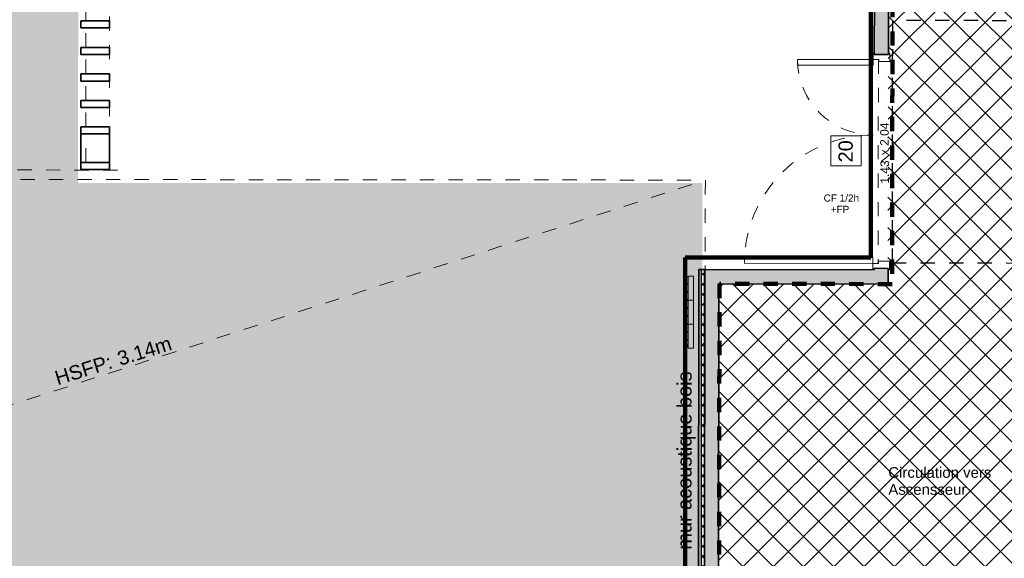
# Model space of a CAD drawing. Header units: metres. Extents: x 107 to 154, y -7 to 138.
# Tile 8 of 62: x 127.83 to 134.73, y 103.9 to 107.67. Entities that reach past the tile are written whole.
import ezdxf

# ---------------------------------------------------------------- set-up
doc = ezdxf.new("R2010")
doc.units = ezdxf.units.M
for name, pattern in [('Caché', [0.003, 0.002, -0.001]), ('Centre', [0.0125, 0.0025, -0.001875, 0.00625, -0.001875]), ('Tiret', [0.0025, 0.00125, -0.00125])]:
    doc.linetypes.add(name, pattern=pattern)
for name, color, linetype, lineweight, true_color in [('A-AREA', 9, 'Tiret', 18, 0x808080), ('A-DETL', 7, 'Continuous', 18, 0x00a600), ('A-DOOR-FRAM', 7, 'Continuous', 18, 0x2a2a2a)]:
    doc.layers.add(name, color=color, linetype=linetype, lineweight=lineweight, true_color=true_color)
for name, color, linetype, lineweight in [('A-AREA-IDEN', 7, 'Continuous', 20), ('A-COLS', 7, 'Continuous', 18), ('A-DETL-GENF', 7, 'Continuous', 18), ('A-DETL-HDLN', 7, 'Caché', 18), ('A-DETL-THIN', 7, 'Continuous', 18), ('A-DOOR', 7, 'Continuous', 18), ('A-DOOR-IDEN', 7, 'Continuous', 20), ('A-WALL', 7, 'Continuous', 18), ('G-ANNO-TEXT', 7, 'Continuous', 20), ('I-WALL', 7, 'Continuous', 18), ('M-EQPM', 7, 'Continuous', 18), ('S-COLS', 7, 'Continuous', 18)]:
    doc.layers.add(name, color=color, linetype=linetype, lineweight=lineweight)
doc.layers.add('A-WALL-PATT', color=7, linetype='Continuous', true_color=0x2a2a2a)
doc.styles.add('Arial_11', font='arial.ttf', dxfattribs={"height": 0.0012})
doc.styles.add('Arial_4', font='arial.ttf', dxfattribs={"height": 0.075})
doc.styles.add('Arial_6', font='arial.ttf', dxfattribs={"height": 0.1})
doc.styles.add('Arial_8', font='arial.ttf', dxfattribs={"height": 0.05})
doc.styles.add('Arial_9', font='arial.ttf', dxfattribs={"height": 0.06})

# ---------------------------------------------------------------- blocks, each defined once
blk = doc.blocks.new('ART-Béton-Poteau rectangulaire - 15x2 ventelles-3796899-DCE-R-1 Proj 50')
at = {"layer": 'S-COLS', "lineweight": 35}
for p, q in [((0.025, 0.1), (-0.025, 0.1)), ((-0.025, 0.1), (-0.025, -0.1)), ((0.025, -0.1), (0.025, 0.1)), ((-0.025, -0.1), (0.025, -0.1))]:
    blk.add_line(p, q, dxfattribs=at)
blk = doc.blocks.new('Poteau rectangulaire - 200x200mm-3976759-DCE-R-1 Proj 50')
at = {"layer": 'A-COLS', "lineweight": 35}
for p, q in [((0.1, 0.1), (-0.1, 0.1)), ((-0.1, 0.1), (-0.1, -0.1)), ((0.1, -0.1), (0.1, 0.1)), ((-0.1, -0.1), (0.1, -0.1))]:
    blk.add_line(p, q, dxfattribs=at)
blk = doc.blocks.new('Cordivari_ROSY_VT - H__2200 mm__Altezza Standard-4179536-DCE-R-1 Proj 50')
at = {"layer": 'M-EQPM'}
for p, q in [((0.00525, 0.095), (0, 0.095)), ((0, 0.095), (0, 0.057)), ((0.003, 0.10275), (0.003, 0.09725)), ((0.0037, 0.1028), (0.0037, 0.0972)), ((0.0037, 0.0972), (0.0037, 0.1028)), ((0.0508, 0.1043), (0.0052, 0.1043)), ((0.0052, 0.1043), (0.0508, 0.1043)), ((0.0052, 0.0957), (0.0508, 0.0957)), ((0.0508, 0.0957), (0.0052, 0.0957)), ((0.05075, 0.105), (0.00525, 0.105)), ((0.00525, 0.095), (0.05075, 0.095)), ((0.06125, 0.095), (0.05075, 0.095)), ((0.0523, 0.0972), (0.0523, 0.1028)), ((0.0523, 0.1028), (0.0523, 0.0972)), ((0.053, 0.09725), (0.053, 0.10275)), ((0.059, 0.10275), (0.059, 0.09725)), ((0.0597, 0.1028), (0.0597, 0.0972)), ((0.0597, 0.0972), (0.0597, 0.1028)), ((0.1068, 0.1043), (0.0612, 0.1043)), ((0.0612, 0.1043), (0.1068, 0.1043)), ((0.0612, 0.0957), (0.1068, 0.0957)), ((0.1068, 0.0957), (0.0612, 0.0957)), ((0.10675, 0.105), (0.06125, 0.105)), ((0.06125, 0.095), (0.10675, 0.095)), ((0.11725, 0.095), (0.10675, 0.095)), ((0.1083, 0.0972), (0.1083, 0.1028)), ((0.1083, 0.1028), (0.1083, 0.0972)), ((0.109, 0.09725), (0.109, 0.10275)), ((0.115, 0.10275), (0.115, 0.09725)), ((0.1157, 0.1028), (0.1157, 0.0972)), ((0.1157, 0.0972), (0.1157, 0.1028)), ((0.1628, 0.1043), (0.1172, 0.1043)), ((0.1172, 0.1043), (0.1628, 0.1043)), ((0.1172, 0.0957), (0.1628, 0.0957)), ((0.1628, 0.0957), (0.1172, 0.0957)), ((0.16275, 0.105), (0.11725, 0.105)), ((0.11725, 0.095), (0.16275, 0.095)), ((0.168, 0.095), (0.16275, 0.095)), ((0.1643, 0.0972), (0.1643, 0.1028)), ((0.1643, 0.1028), (0.1643, 0.0972)), ((0.165, 0.09725), (0.165, 0.10275)), ((0.168, 0.057), (0.168, 0.095)), ((0, 0.057), (0.168, 0.057))]:
    blk.add_line(p, q, dxfattribs=at)
for centre, radius, start, end in [((0.00525, 0.10275), 0.00225, 90, 180), ((0.00525, 0.09725), 0.00225, 180, 270), ((0.0052, 0.1028), 0.0015, 90, 180), ((0.0052, 0.1028), 0.0015, 90, 180), ((0.0052, 0.0972), 0.0015, 180, 270), ((0.0052, 0.0972), 0.0015, 180, 270), ((0.0052, 0.1028), 0.0015, 105, 165), ((0.0052, 0.0972), 0.0015, 195, 255), ((0.05075, 0.10275), 0.00225, 360, 90), ((0.05075, 0.09725), 0.00225, 270, 0), ((0.0508, 0.1028), 0.0015, 360, 90), ((0.0508, 0.1028), 0.0015, 0, 90), ((0.0508, 0.0972), 0.0015, 270, 0), ((0.0508, 0.0972), 0.0015, 270, 0), ((0.0508, 0.1028), 0.0015, 15, 75), ((0.0508, 0.0972), 0.0015, 285, 345), ((0.06125, 0.10275), 0.00225, 90, 180), ((0.06125, 0.09725), 0.00225, 180, 270), ((0.0612, 0.1028), 0.0015, 90, 180), ((0.0612, 0.1028), 0.0015, 90, 180), ((0.0612, 0.0972), 0.0015, 180, 270), ((0.0612, 0.0972), 0.0015, 180, 270), ((0.0612, 0.1028), 0.0015, 105, 165), ((0.0612, 0.0972), 0.0015, 195, 255), ((0.10675, 0.10275), 0.00225, 0, 90), ((0.10675, 0.09725), 0.00225, 270, 0), ((0.1068, 0.1028), 0.0015, 0, 90), ((0.1068, 0.1028), 0.0015, 0, 90), ((0.1068, 0.0972), 0.0015, 270, 0), ((0.1068, 0.0972), 0.0015, 270, 0), ((0.1068, 0.1028), 0.0015, 15, 75), ((0.1068, 0.0972), 0.0015, 285, 345), ((0.11725, 0.10275), 0.00225, 90, 180), ((0.11725, 0.09725), 0.00225, 180, 270), ((0.1172, 0.1028), 0.0015, 90, 180), ((0.1172, 0.1028), 0.0015, 90, 180), ((0.1172, 0.0972), 0.0015, 180, 270), ((0.1172, 0.0972), 0.0015, 180, 270), ((0.1172, 0.1028), 0.0015, 105, 165), ((0.1172, 0.0972), 0.0015, 195, 255), ((0.16275, 0.10275), 0.00225, 0, 90), ((0.16275, 0.09725), 0.00225, 270, 0), ((0.1628, 0.1028), 0.0015, 0, 90), ((0.1628, 0.1028), 0.0015, 0, 90), ((0.1628, 0.0972), 0.0015, 270, 0), ((0.1628, 0.0972), 0.0015, 270, 0), ((0.1628, 0.1028), 0.0015, 15, 75), ((0.1628, 0.0972), 0.0015, 285, 345)]:
    blk.add_arc(centre, radius, start, end, dxfattribs=at)
blk = doc.blocks.new('Tierce _R_ - 1_43m x 2_04m-4006634-DCE-R-1 Proj 50')
at = {"layer": 'A-DOOR'}
for p, q in [((-0.675, 0.958), (-0.715, 0.958)), ((-0.715, 0.958), (-0.715, 0.058)), ((-0.675, 0.058), (-0.675, 0.958)), ((0.675, 0.058), (0.675, 0.588)), ((0.675, 0.588), (0.715, 0.588)), ((0.715, 0.588), (0.715, 0.058)), ((-0.715, 0.058), (-0.675, 0.058)), ((0.715, 0.058), (0.675, 0.058))]:
    blk.add_line(p, q, dxfattribs=at)
at = {"layer": 'A-DOOR', "linetype": 'Tiret'}
for centre, radius, start, end in [((-0.715, 0.058), 0.9, 360, 90), ((0.715, 0.058), 0.53, 90, 180)]:
    blk.add_arc(centre, radius, start, end, dxfattribs=at)
at = {"layer": 'A-DOOR-FRAM', "color": 7}
for p, q in [((-0.76, 0.058), (-0.715, 0.058)), ((-0.715, 0.058), (-0.715, 0.018)), ((-0.715, 0.018), (-0.7, 0.018)), ((-0.7, 0.018), (-0.7, -0.058)), ((0.7, 0.018), (0.715, 0.018)), ((0.7, -0.058), (0.7, 0.018)), ((0.715, 0.058), (0.76, 0.058)), ((0.715, 0.018), (0.715, 0.058)), ((0.76, 0.058), (0.76, 0.05)), ((-0.76, -0.058), (-0.76, -0.05)), ((-0.7, -0.058), (-0.76, -0.058)), ((0.76, -0.058), (0.7, -0.058)), ((0.76, -0.05), (0.76, -0.058))]:
    blk.add_line(p, q, dxfattribs=at)
blk = doc.blocks.new('OMD_Etiquette porte Pleine - dim vantail _ numéro-2609753-DCE-R-1 Proj 50')
at = {"layer": 'A-DOOR-IDEN', "insert": (0.00433, 0.00075), "char_height": 0.0012, "width": 0.000962, "attachment_point": 1, "style": 'Arial_11'}
blk.add_mtext('x', dxfattribs=at)

msp = doc.modelspace()

# ---------------------------------------------------------------- hatches: boundary and pattern name
at = {"layer": 'A-DETL-GENF', "true_color": 0x808080}
h = msp.add_hatch(dxfattribs=at)
h.set_pattern_fill('FP_14', color=8, style=0, pattern_type=2)
h.set_pattern_definition([(45, (0, 0), (-0.10606602, 0.10606602), []), (135, (0, 0), (-0.10606602, -0.10606602), [])])
h.paths.add_polyline_path([(139.4207, 102.5827), (139.4207, 105.8676), (136.4537, 105.8713), (136.4515, 105.0462), (136.2515, 105.0462), (136.2514, 104.9867), (136.1814, 104.9869), (136.1814, 105.0019), (136.1514, 105.0019), (136.1537, 106.0017), (136.1507, 106.0017), (136.1507, 106.0467), (136.1807, 106.0467), (136.1807, 106.0616), (136.2507, 106.0616), (136.2507, 106.0016), (139.4207, 105.9978), (139.4207, 107.2476), (137.6577, 107.2498), (137.6579, 107.4198), (139.4207, 107.4176), (139.4207, 108.6676), (138.0495, 108.6693), (136.7325, 107.501), (136.2525, 107.5016), (136.2525, 107.4916), (136.1825, 107.4916), (136.1825, 107.5066), (136.1525, 107.5067), (136.1526, 107.6017), (136.6952, 107.6016), (138.0453, 108.7993), (139.4207, 108.7977), (139.4207, 111.4677), (138.9479, 111.4682), (138.948, 111.5682), (139.4207, 111.5677), (139.4207, 114.6781), (145.2207, 114.6781), (145.2207, 117.0755), (144.2998, 117.0766), (144.2986, 116.0516), (144.7485, 116.0511), (144.7477, 115.3436), (144.7177, 115.3436), (144.7176, 115.3286), (144.6476, 115.3287), (144.6484, 115.9512), (144.1984, 115.9518), (144.2013, 118.2768), (144.6513, 118.2768), (144.6521, 118.8987), (144.7221, 118.8986), (144.7221, 118.8836), (144.7521, 118.8836), (144.7512, 118.1761), (144.3012, 118.1762), (144.2999, 117.1766), (145.2207, 117.1755), (145.2207, 119.8755), (144.8033, 119.876), (144.8032, 119.776), (144.7532, 119.776), (144.7531, 119.7286), (144.7231, 119.7286), (144.7231, 119.7136), (144.6531, 119.7137), (144.6531, 119.7762), (144.6032, 119.7763), (144.6035, 120.0763), (144.6535, 120.0763), (144.6536, 120.1387), (144.7236, 120.1386), (144.7236, 120.1236), (144.7536, 120.1236), (144.7535, 120.0761), (144.8035, 120.076), (144.8035, 119.976), (145.2207, 119.976), (145.2207, 122.6755), (144.3067, 122.6766), (144.3055, 121.6766), (144.7555, 121.6761), (144.7546, 120.9686), (144.7246, 120.9686), (144.7246, 120.9536), (144.6546, 120.9537), (144.6554, 121.5762), (144.2054, 121.5768), (144.2082, 123.8768), (144.6582, 123.8768), (144.6589, 124.4687), (144.7289, 124.4686), (144.7289, 124.4536), (144.7589, 124.4536), (144.7581, 123.7761), (144.3081, 123.7762), (144.3068, 122.7766), (145.2207, 122.7755), (145.2207, 125.5755), (144.8103, 125.576), (144.8101, 125.376), (144.7601, 125.376), (144.76, 125.2986), (144.73, 125.2986), (144.7299, 125.2836), (144.6599, 125.2837), (144.66, 125.3762), (144.4801, 125.3764), (144.4836, 128.2614), (144.0236, 128.262), (144.0237, 128.332), (144.0387, 128.332), (144.0387, 128.362), (144.0837, 128.362), (144.0838, 128.3919), (144.4838, 128.3919), (144.4872, 131.2114), (144.5172, 131.2114), (144.5173, 131.2564), (144.5473, 131.2564), (144.5473, 131.2713), (144.6173, 131.2713), (144.6173, 131.2263), (144.8173, 131.226), (144.817, 131.026), (144.617, 131.0263), (144.6104, 125.6763), (145.2207, 125.676), (145.2207, 134.4405), (145.0012, 134.4407), (145.0016, 134.4309), (145.0112, 134.4308), (145.0111, 134.4258), (144.9711, 134.4258), (144.9711, 134.3859), (145.0111, 134.3858), (145.0111, 134.3808), (144.9511, 134.3809), (144.9511, 134.4309), (144.6212, 134.4309), (144.6191, 132.7013), (144.5491, 132.7013), (144.5491, 132.7163), (144.5191, 132.7164), (144.5191, 132.7614), (144.4892, 132.7614), (144.4902, 133.6088), (143.6714, 132.792), (143.6448, 132.8187), (142.6322, 131.809), (142.659, 131.7821), (142.1473, 131.2717), (142.1449, 129.3368), (142.0749, 129.3369), (142.0749, 129.3519), (142.0449, 129.3519), (142.0449, 129.3969), (142.015, 129.3968), (142.015, 129.3945), (141.8225, 129.3947), (141.8226, 129.4647), (141.8376, 129.4647), (141.8376, 129.4947), (141.8826, 129.4946), (141.8826, 129.4646), (142.0151, 129.4646), (142.017, 131.0295), (141.817, 131.0297), (141.817, 131.0584), (140.6171, 131.0613), (140.6162, 130.3662), (140.5662, 130.3663), (140.5671, 131.0615), (139.8671, 131.0632), (139.8659, 130.1446), (139.7959, 130.1447), (139.7959, 130.1597), (139.7659, 130.1597), (139.766, 130.2047), (139.796, 130.2047), (139.7971, 131.0633), (138.9971, 131.0653), (138.9951, 129.4682), (139.7951, 129.4672), (139.7951, 129.4697), (139.7651, 129.4697), (139.7651, 129.5147), (139.7951, 129.5147), (139.7952, 129.5297), (139.8652, 129.5296), (139.8651, 129.4671), (140.9476, 129.4658), (140.9476, 129.4958), (140.9926, 129.4957), (140.9926, 129.4657), (141.0076, 129.4657), (141.0075, 129.3957), (138.995, 129.3982), (138.9949, 129.2807), (138.9249, 129.2808), (138.9249, 129.2958), (138.8949, 129.2958), (138.8949, 129.3408), (138.9249, 129.3408), (138.9249, 129.3983), (138.055, 129.3993), (138.0552, 129.5318), (138.1252, 129.5318), (138.1252, 129.5168), (138.1551, 129.5167), (138.1551, 129.4717), (138.1251, 129.4717), (138.1251, 129.4693), (138.9251, 129.4683), (138.9271, 131.0655), (138.1271, 131.0674), (138.126, 130.2068), (138.156, 130.2067), (138.1559, 130.1617), (138.1259, 130.1617), (138.1259, 130.1468), (138.0559, 130.1468), (138.0571, 131.0676), (136.6427, 131.0711), (136.6381, 128.4011), (138.9238, 128.3983), (138.9238, 128.4058), (138.8938, 128.4058), (138.8938, 128.4508), (138.9238, 128.4508), (138.9239, 128.4658), (138.9939, 128.4657), (138.9938, 128.3982), (142.0138, 128.3945), (142.0139, 128.462), (142.0439, 128.462), (142.0439, 128.5069), (142.0739, 128.5069), (142.0739, 128.5219), (142.1439, 128.5218), (142.1439, 128.3943), (142.5338, 128.3938), (142.5338, 128.3638), (142.5787, 128.3638), (142.5787, 128.3338), (142.5937, 128.3338), (142.5936, 128.2638), (142.1436, 128.2643), (142.1435, 128.2043), (142.0735, 128.2044), (142.0735, 128.2194), (142.0436, 128.2194), (142.0436, 128.2644), (136.6379, 128.2711), (136.628, 122.5136), (142.0065, 122.507), (142.007, 122.8845), (142.037, 122.8845), (142.037, 122.9294), (142.067, 122.9294), (142.067, 122.9444), (142.1371, 122.9443), (142.1358, 121.9243), (142.0658, 121.9244), (142.0658, 121.9394), (142.0358, 121.9394), (142.0358, 121.9844), (142.0059, 121.9845), (142.0059, 122.407), (136.6278, 122.4136), (136.6179, 116.6561), (142.0293, 116.6494), (142.0332, 119.7794), (141.8032, 119.7797), (141.8035, 120.0797), (142.0035, 120.0795), (142.004, 120.4345), (142.034, 120.4345), (142.034, 120.4794), (142.064, 120.4794), (142.064, 120.4944), (142.134, 120.4943), (142.1292, 116.5493), (136.6178, 116.5561), (136.6123, 113.3711), (137.2503, 113.3703), (137.2481, 111.5703), (137.448, 111.5701), (137.4479, 111.4701), (136.609, 111.4711), (136.608, 110.8861), (136.5883, 110.8861), (136.5833, 108.9951), (136.5844, 108.5859), (133.9222, 108.5928), (133.9208, 107.4306), (133.9191, 107.4306), (133.9152, 105.9307), (133.919, 105.9306), (133.9188, 105.8206), (132.731, 105.8221), (132.7307, 105.1787), (132.7296, 102.7738), (132.7345, 102.7738), (132.7345, 102.5938), (132.7843, 102.5937), (132.7843, 102.5908), (133.5843, 102.5898), (133.5843, 102.5926), (133.6343, 102.5925), (133.6343, 102.5898), (134.4343, 102.5888), (134.4345, 102.7713), (134.4845, 102.7712), (134.4845, 102.5887), (134.682, 102.5885), (134.6822, 102.771), (134.7322, 102.7709), (134.7322, 102.5884), (136.1451, 102.5867), (136.1476, 103.5419), (136.1776, 103.5419), (136.1777, 103.5569), (136.2477, 103.5567), (136.2477, 103.4967), (136.4475, 103.4962), (136.4451, 102.5863), (138.3415, 102.584)])
h.paths.add_polyline_path([(114.672, 102.618), (114.6771, 106.103), (111.8034, 106.1067), (108.3438, 106.1109), (108.3438, 106.1409), (108.2988, 106.141), (108.2988, 106.171), (108.2839, 106.171), (108.2839, 106.241), (109.2073, 106.2399), (109.2152, 111.6349), (109.2631, 111.6348), (109.2644, 112.7098), (109.2944, 112.7098), (109.2945, 112.7548), (109.3245, 112.7548), (109.3245, 112.7697), (109.3945, 112.7697), (109.3932, 111.6947), (109.5932, 111.6944), (109.5932, 111.6344), (114.6931, 111.6281), (114.6964, 114.2981), (109.5964, 114.3044), (109.5963, 114.2694), (109.3963, 114.2696), (109.3963, 114.1996), (109.3263, 114.1997), (109.3263, 114.2147), (109.2963, 114.2148), (109.2963, 114.2598), (109.2663, 114.2598), (109.268, 115.6173), (109.338, 115.6172), (109.338, 115.6022), (109.368, 115.6022), (109.368, 115.5572), (109.3979, 115.5571), (109.3966, 114.4696), (109.5966, 114.4694), (109.5966, 114.4344), (111.5465, 114.432), (111.5469, 114.732), (113.3569, 114.7298), (113.3569, 114.4298), (114.6965, 114.4281), (114.7171, 131.0981), (109.6171, 131.1044), (109.617, 131.0694), (109.417, 131.0696), (109.4136, 128.2396), (109.3836, 128.2396), (109.3835, 128.1947), (109.3535, 128.1947), (109.3535, 128.1797), (109.2835, 128.1798), (109.2871, 131.1048), (106.9471, 131.1072), (106.9453, 129.6927), (106.8753, 129.6928), (106.8753, 129.7078), (106.8454, 129.7079), (106.8454, 129.7529), (106.8154, 129.7529), (106.817, 131.0728), (106.617, 131.0731), (106.6173, 131.2731), (106.7673, 131.2731), (106.7698, 133.2929), (106.6099, 133.2928), (106.6099, 128.4381), (106.8138, 128.4378), (106.8143, 128.8179), (106.8443, 128.8179), (106.8443, 128.8629), (106.8743, 128.8629), (106.8743, 128.8778), (106.9443, 128.8777), (106.9423, 127.1927), (106.8723, 127.1928), (106.8723, 127.2078), (106.8423, 127.2079), (106.8423, 127.2529), (106.8123, 127.2529), (106.8136, 128.3078), (106.6099, 128.3078), (106.6105, 125.7231), (106.8105, 125.7228), (106.8112, 126.3179), (106.8412, 126.3179), (106.8412, 126.3629), (106.8712, 126.3629), (106.8712, 126.3778), (106.9413, 126.3777), (106.9388, 124.3927), (106.8688, 124.3928), (106.8688, 124.4078), (106.8388, 124.4079), (106.8388, 124.4529), (106.8089, 124.4529), (106.8101, 125.4228), (106.6101, 125.4231), (106.6099, 125.3957), (106.6099, 122.9231), (106.807, 122.9228), (106.8077, 123.5179), (106.8377, 123.5179), (106.8378, 123.5629), (106.8678, 123.5629), (106.8678, 123.5778), (106.9378, 123.5777), (106.9365, 122.5077), (106.6099, 122.5077), (106.6099, 117.3234), (106.9301, 117.3227), (106.929, 116.4027), (106.859, 116.4028), (106.859, 116.4178), (106.829, 116.4178), (106.829, 116.4628), (106.799, 116.4629), (106.7997, 117.0232), (106.6099, 117.0232), (106.6099, 111.6981), (106.7932, 111.6979), (106.7939, 112.2729), (106.8239, 112.2729), (106.8239, 112.3179), (106.8539, 112.3179), (106.8539, 112.3328), (106.924, 112.3328), (106.9181, 107.5477), (106.8481, 107.5478), (106.8481, 107.5628), (106.8181, 107.5629), (106.8181, 107.6079), (106.7881, 107.6079), (106.7929, 111.4479), (106.6099, 111.4479), (106.6099, 106.0731), (106.7862, 106.0729), (106.787, 106.6729), (106.817, 106.6729), (106.817, 106.7179), (106.847, 106.7179), (106.847, 106.7328), (106.9171, 106.7327), (106.917, 106.2427), (107.4689, 106.242), (107.4689, 106.172), (107.4539, 106.172), (107.4538, 106.142), (107.4088, 106.142), (107.4088, 106.1121), (106.9163, 106.1127), (106.9162, 106.0179), (106.9135, 103.8302), (106.8435, 103.8303), (106.8435, 103.8453), (106.8135, 103.8453), (106.8135, 103.8903), (106.7835, 103.8904), (106.786, 105.8729), (106.6099, 105.8729), (106.6099, 102.625), (106.782, 102.6248), (106.7824, 102.9554), (106.8124, 102.9554), (106.8125, 103.0003), (106.8425, 103.0003), (106.8425, 103.0153), (106.9125, 103.0152), (106.9125, 102.6247), (113.8492, 102.6187)])
h.paths.add_polyline_path([(109.586, 105.8694), (109.386, 105.8697), (109.3864, 106.0697), (109.5862, 106.0694)])
h.paths.add_polyline_path([(138.0708, 106.0519), (138.0704, 106.0529), (138.0709, 106.0529)])
h.paths.add_polyline_path([(138.0723, 107.1919), (138.0719, 107.1929), (138.0723, 107.1929)])
h.paths.add_polyline_path([(137.198, 111.5704), (137.1981, 111.6204), (137.2081, 111.6204), (137.209, 112.3204), (137.199, 112.3204), (137.199, 112.3704), (136.6106, 112.3711), (136.6092, 111.5711), (137.0921, 111.5705)])
h.paths.add_polyline_path([(137.1991, 112.4704), (137.1992, 112.5204), (137.2092, 112.5204), (137.2101, 113.2204), (137.2001, 113.2204), (137.2001, 113.2704), (136.6121, 113.2711), (136.6107, 112.4711), (137.1491, 112.4705)])
h.paths.add_polyline_path([(113.2346, 112.8799), (110.3846, 112.8834), (110.3848, 113.0534), (112.619, 113.0507), (112.619, 113.048), (112.6304, 113.048), (112.6292, 113.0507), (113.2348, 113.0499)])
h.paths.add_polyline_path([(110.7937, 113.1028), (110.7933, 113.1039), (110.7937, 113.1039)])
h.paths.add_polyline_path([(106.925, 113.1478), (106.855, 113.1478), (106.855, 113.1628), (106.825, 113.1629), (106.825, 113.2079), (106.795, 113.2079), (106.7964, 114.3079), (106.7489, 114.3079), (106.7489, 114.3379), (106.7339, 114.3379), (106.734, 114.4079), (106.7965, 114.4079), (106.7979, 115.5279), (106.8279, 115.5279), (106.8279, 115.5728), (106.8579, 115.5728), (106.858, 115.5878), (106.928, 115.5877), (106.925, 113.1628)])
h.paths.add_polyline_path([(110.7951, 114.2428), (110.7947, 114.2439), (110.7951, 114.2439)])
h.paths.add_polyline_path([(113.3065, 114.4298), (113.3065, 114.6798), (111.5968, 114.6819), (111.5968, 114.4319), (112.9087, 114.4303)])
h.paths.add_polyline_path([(109.339, 116.4322), (109.269, 116.4323), (109.2777, 123.4973), (109.3477, 123.4972), (109.3477, 123.4822), (109.3777, 123.4822), (109.3777, 123.4372), (109.4076, 123.4371), (109.407, 122.9196), (109.607, 122.9194), (109.6066, 122.6194), (109.4066, 122.6196), (109.4001, 117.3196), (109.6001, 117.3194), (109.5997, 117.0194), (109.3997, 117.0196), (109.3991, 116.4921), (109.3691, 116.4921), (109.369, 116.4472), (109.339, 116.4472), (109.339, 116.4323)])
h.paths.add_polyline_path([(142.1381, 123.7593), (142.0681, 123.7594), (142.0681, 123.7744), (142.0381, 123.7744), (142.0381, 123.8194), (142.0081, 123.8195), (142.0101, 125.3795), (141.8101, 125.3797), (141.8104, 125.6797), (142.0104, 125.6795), (142.0117, 126.7145), (142.0417, 126.7145), (142.0418, 126.7594), (142.0718, 126.7594), (142.0718, 126.7744), (142.1418, 126.7743), (142.1381, 123.7744)])
h.paths.add_polyline_path([(109.3487, 124.3122), (109.2787, 124.3123), (109.2812, 126.3498), (109.3512, 126.3497), (109.3512, 126.3347), (109.3812, 126.3347), (109.3812, 126.2897), (109.4112, 126.2896), (109.4104, 125.7196), (109.6104, 125.7194), (109.6101, 125.4194), (109.4101, 125.4196), (109.4088, 124.3721), (109.3788, 124.3721), (109.3787, 124.3272), (109.3487, 124.3272), (109.3487, 124.3122)])
h.paths.add_polyline_path([(106.7699, 133.3629), (106.7712, 134.4663), (106.6099, 134.4662), (106.6099, 133.3631)])
at = {"layer": 'A-DETL-GENF', "true_color": 0x9fff9f}
h = msp.add_hatch(color=81, dxfattribs=at)
h.paths.add_polyline_path([(132.6087, 102.8075), (132.6168, 102.8075), (132.6168, 106.5298), (128.2404, 106.5298), (128.2432, 108.4774), (127.893, 108.478), (127.8969, 110.7736), (123.4214, 110.7802), (123.4175, 108.4821), (123.1226, 108.4826), (123.1197, 106.5298), (121.0521, 106.5298), (121.0521, 102.8075), (132.6085, 102.8075)])
h.paths.add_polyline_path([(132.5352, 105.7073), (132.5352, 105.7073), (132.5352, 105.7819)])
h.paths.add_polyline_path([(132.5351, 105.5393), (132.5351, 105.5393), (132.5351, 105.6311)])
h.paths.add_polyline_path([(132.5257, 105.7073), (132.5257, 105.7073), (132.5257, 105.7819)])
h.paths.add_polyline_path([(132.5256, 105.5393), (132.5256, 105.5393), (132.5256, 105.6311)])
h.paths.add_polyline_path([(132.5083, 105.6476), (132.5083, 105.6476), (132.5139, 105.6476)])
h.paths.add_polyline_path([(132.5302, 105.7073), (132.5302, 105.7073), (132.5303, 105.7819)])
h.paths.add_polyline_path([(132.5084, 105.8156), (132.5084, 105.8156), (132.514, 105.8156)])
h.paths.add_polyline_path([(132.5535, 105.8753), (132.5535, 105.8753), (132.5534, 105.8753)])
at = {"layer": 'A-WALL-PATT', "lineweight": 18}
h = msp.add_hatch(color=256, dxfattribs=at)
h.paths.add_polyline_path([(133.9188, 105.8206), (133.919, 105.9306), (133.819, 105.9306), (133.8189, 105.8208)])
h.paths.add_polyline_path([(133.9208, 107.4306), (133.9222, 108.5928), (133.8222, 108.5928), (133.8208, 107.4308)])
at = {"layer": 'A-WALL-PATT', "lineweight": 18, "true_color": 0x7e7e7e}
h = msp.add_hatch(dxfattribs=at)
h.set_pattern_fill('FP_2', color=8, style=0, pattern_type=2)
h.set_pattern_definition([(45, (0, 0), (-0.035355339, 0.035355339), []), (135, (0, 0), (-0.035355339, -0.035355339), [])])
h.paths.add_polyline_path([(132.6305, 102.594), (132.6323, 105.9222), (132.6103, 105.9223), (132.6085, 102.594)])
at = {"layer": 'A-WALL-PATT', "lineweight": 18}
for points in [[(132.7296, 102.7738), (132.731, 105.9221), (132.631, 105.9222), (132.6296, 102.7739)], [(133.8188, 105.8208), (133.8189, 105.9208), (132.731, 105.9221), (132.731, 105.8221), (133.1548, 105.8216)]]:
    msp.add_hatch(color=256, dxfattribs=at).paths.add_polyline_path(points)

# ---------------------------------------------------------------- linework, layer by layer
at = {"layer": 'A-AREA'}
for p, q in [((128.463, 108.497), (128.4607, 106.9233)), ((128.2963, 107.6669), (128.2965, 107.8031)), ((128.296, 107.4807), (128.2962, 107.6169)), ((128.2958, 107.2946), (128.296, 107.4307)), ((133.8496, 107.3957), (133.8475, 105.9657)), ((128.2955, 107.1084), (128.2957, 107.2446)), ((128.2952, 106.9236), (128.2954, 107.0584)), ((128.2948, 106.6736), (128.2951, 106.8736)), ((128.4606, 106.8733), (128.4603, 106.6733)), ((128.5165, 106.6198), (123.0999, 106.6277)), ((128.2948, 106.6201), (128.2948, 106.6236))]:
    msp.add_line(p, q, dxfattribs=at)
at = {"layer": 'A-DETL', "color": 1, "lineweight": 211, "true_color": 0xff0000}
for p, q in [((133.7957, 106.0075), (133.7957, 108.5875)), ((132.4957, 102.8075), (132.4957, 106.0075)), ((132.4957, 106.0075), (133.7957, 106.0075))]:
    msp.add_line(p, q, dxfattribs=at)
at = {"layer": 'A-DETL', "color": 1, "linetype": 'Centre', "lineweight": 100, "true_color": 0xff0000}
for p, q in [((133.9493, 108.5928), (133.9453, 105.8205)), ((132.7359, 105.8223), (132.7291, 101.1661)), ((133.9453, 105.8205), (132.7359, 105.8223))]:
    msp.add_line(p, q, dxfattribs=at)
at = {"layer": 'A-DETL', "color": 156, "linetype": 'Caché', "lineweight": 25, "true_color": 0x004080}
for p, q in [((133.9477, 107.669), (133.9452, 105.9693)), ((135.3477, 107.667), (133.9477, 107.669)), ((133.9452, 105.9693), (135.3452, 105.9673))]:
    msp.add_line(p, q, dxfattribs=at)
at = {"layer": 'A-DETL-HDLN'}
for p, q in [((121.0321, 102.7875), (132.6368, 106.5498)), ((121.037, 106.5595), (132.6368, 106.5498)), ((132.6368, 106.5498), (132.636, 105.9223))]:
    msp.add_line(p, q, dxfattribs=at)
at = {"layer": 'A-DETL-THIN'}
for p, q in [((132.731, 105.8221), (132.7295, 102.5909)), ((133.9149, 105.8207), (132.731, 105.8221))]:
    msp.add_line(p, q, dxfattribs=at)
at = {"layer": 'A-DOOR-IDEN'}
msp.add_line((133.8699, 106.6807), (133.9442, 106.7377), dxfattribs=at)
at = {"layer": 'A-DOOR-IDEN', "flags": 128}
msp.add_lwpolyline([(133.5157, 106.6487), (133.5157, 106.8607), (133.7277, 106.8607), (133.7277, 106.6487)], close=True, dxfattribs=at)
at = {"layer": 'A-WALL', "lineweight": 35}
for p, q in [((133.8222, 108.5931), (133.8208, 107.4308)), ((133.9208, 107.4306), (133.9222, 108.5928)), ((133.8208, 107.4308), (133.9208, 107.4306)), ((132.631, 105.9222), (132.6296, 102.7739)), ((133.8189, 105.9208), (132.631, 105.9222)), ((133.819, 105.9308), (133.8189, 105.9208)), ((133.919, 105.9306), (133.819, 105.9308)), ((133.9188, 105.8206), (133.919, 105.9306)), ((132.7296, 102.7738), (132.731, 105.8221)), ((132.731, 105.8221), (133.9188, 105.8206))]:
    msp.add_line(p, q, dxfattribs=at)
at = {"layer": 'A-WALL', "lineweight": 25}
msp.add_line((132.6085, 102.594), (132.6103, 105.9223), dxfattribs=at)
at = {"layer": 'I-WALL', "lineweight": 35}
for p, q in [((132.5903, 105.9223), (132.5885, 102.594)), ((132.6323, 105.9222), (132.5903, 105.9223)), ((132.6305, 102.594), (132.6323, 105.9222))]:
    msp.add_line(p, q, dxfattribs=at)

# ---------------------------------------------------------------- block references
at = {"layer": 'A-COLS', "lineweight": 35, "rotation": 359.9158716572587}
msp.add_blockref('Poteau rectangulaire - 200x200mm-3976759-DCE-R-1 Proj 50', (128.3607, 106.7735), dxfattribs=at)
at = {"layer": 'A-DOOR-FRAM', "color": 7, "rotation": 89.92940020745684}
msp.add_blockref('Tierce _R_ - 1_43m x 2_04m-4006634-DCE-R-1 Proj 50', (133.8699, 106.6807), dxfattribs=at)
at = {"layer": 'A-DOOR-IDEN', "xscale": 49.99999999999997, "yscale": 49.99999999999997, "zscale": 49.99999999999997, "rotation": 89.99999999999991}
msp.add_blockref('OMD_Etiquette porte Pleine - dim vantail _ numéro-2609753-DCE-R-1 Proj 50', (133.8996, 106.5071), dxfattribs=at)
at = {"layer": 'M-EQPM', "rotation": 89.9702894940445}
for p in [(132.6112, 105.7073), (132.6111, 105.5393), (132.611, 105.3713)]:
    msp.add_blockref('Cordivari_ROSY_VT - H__2200 mm__Altezza Standard-4179536-DCE-R-1 Proj 50', p, dxfattribs=at)
at = {"layer": 'S-COLS'}
for p, rotation in [((128.3614, 107.6418), 89.91587165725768), ((128.3611, 107.4556), 89.91587165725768), ((128.3608, 107.2695), 89.91587165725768), ((128.3605, 107.0833), 89.91587165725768), ((128.3609, 106.8985), 89.91587165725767), ((128.3605, 106.6485), 89.91587165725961)]:
    msp.add_blockref('ART-Béton-Poteau rectangulaire - 15x2 ventelles-3796899-DCE-R-1 Proj 50', p, dxfattribs=dict(at, rotation=rotation))

# ---------------------------------------------------------------- texts
at = {"layer": 'A-AREA-IDEN', "char_height": 0.075, "attachment_point": 1, "style": 'Arial_4'}
for s, insert, width in [('Circulation vers', (133.9192, 104.5363), 0.873839), ('Ascensseur', (133.9192, 104.4173), 0.665401)]:
    msp.add_mtext(s, dxfattribs=dict(at, insert=insert, width=width))
at = {"layer": 'A-DOOR-IDEN', "attachment_point": 1, "rotation": 90}
for s, insert, char_height, width, style in [('2.04', (133.8622, 106.7899), 0.06, 0.212447, 'Arial_9'), ('20', (133.5697, 106.6737), 0.1, 0.192405, 'Arial_6'), ('1.43', (133.8642, 106.5247), 0.06, 0.212447, 'Arial_9')]:
    msp.add_mtext(s, dxfattribs=dict(at, insert=insert, char_height=char_height, width=width, style=style))
at = {"layer": 'G-ANNO-TEXT', "color": 1, "true_color": 0xff0000, "char_height": 0.05, "attachment_point": 1, "rotation": 359.91587, "style": 'Arial_8'}
for s, insert, width in [(' CF 1/2h', (133.4463, 106.4491), 0.324683), ('+FP', (133.5156, 106.3696), 0.156329)]:
    msp.add_mtext(s, dxfattribs=dict(at, insert=insert, width=width))
at = {"layer": 'G-ANNO-TEXT', "lineweight": 50, "char_height": 0.1, "attachment_point": 1, "style": 'Arial_6'}
for s, insert, width, rotation in [(' 3.14m', (128.4688, 105.3304), 0.529114, 17.26934), ('HSFP:', (128.0678, 105.2057), 0.509072, 17.26934), ('mur acoustique bois', (132.44, 103.9571), 1.555274, 90)]:
    msp.add_mtext(s, dxfattribs=dict(at, insert=insert, width=width, rotation=rotation))

doc.saveas('drawing.dxf')
